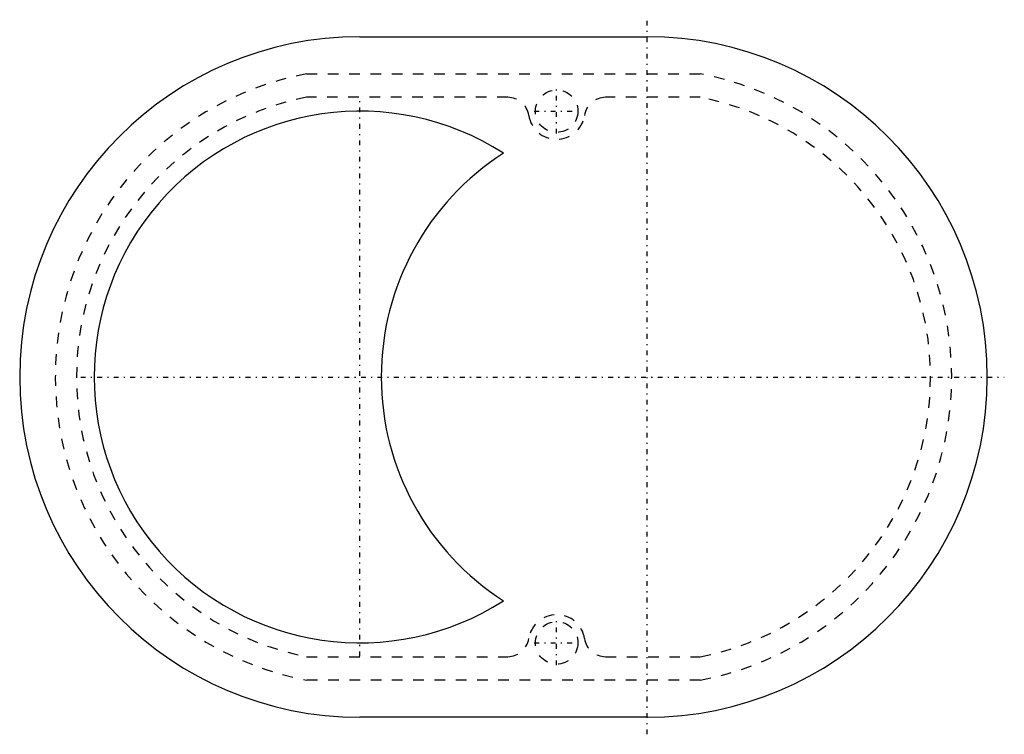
# Model space of a CAD drawing. Extents: x -50.5 to 42.1, y -8.6 to 58.6.
import ezdxf

# ---------------------------------------------------------------- set-up
doc = ezdxf.new("R2010")
doc.units = 0
doc.header["$MEASUREMENT"] = 0
doc.linetypes.add('CENTER', pattern=[1.5, 0.45, -0.5, 0.05, -0.5])
doc.linetypes.add('DASHED', pattern=[2, 1, -1])
doc.layers.get('0').update_dxf_attribs({"linetype": 'CONTINUOUS'})

msp = doc.modelspace()

# ---------------------------------------------------------------- linework, layer by layer
at = {"linetype": 'CENTER'}
for p, q in [((8.5, -8.6), (8.5, 58.6)), ((0, 47.9), (0, 52.1)), ((-18.5, -1.25), (-18.5, 51.25)), ((-2.1, 50), (2.1, 50)), ((-44.75, 25), (42.1, 25)), ((0, -2.1), (0, 2.1)), ((-2.1, 0), (2.1, 0))]:
    msp.add_line(p, q, dxfattribs=at)
at = {"linetype": 'Continuous'}
for p, q in [((-18.5, 57), (8.5, 57)), ((8.5, -7), (-18.5, -7))]:
    msp.add_line(p, q, dxfattribs=at)
at = {"linetype": 'DASHED'}
for p, q in [((-23.512, 53.5), (13.512, 53.5)), ((-4.597, 51.3), (-23.512, 51.3)), ((13.512, 51.3), (4.597, 51.3)), ((-23.512, -1.3), (-4.597, -1.3)), ((4.597, -1.3), (13.512, -1.3)), ((13.512, -3.5), (-23.512, -3.5))]:
    msp.add_line(p, q, dxfattribs=at)
for centre in [(0, 50), (0, 0)]:
    msp.add_circle(centre, 2, dxfattribs=at)
at = {"linetype": 'Continuous'}
for centre, radius, start, end in [((-18.5, 25), 32, 90, 270), ((8.5, 25), 32, 270, 90), ((-18.5, 25), 25, 57.31636, 302.68364), ((8.5, 25), 25, 122.68364, 237.31636)]:
    msp.add_arc(centre, radius, start, end, dxfattribs=at)
at = {"linetype": 'DASHED'}
for centre, radius, start, end in [((-18.15, 25), 29, 100.65491, 259.34509), ((8.15, 25), 29, 280.65491, 79.34509), ((-18.359, 25), 26.8, 101.08493, 258.91507), ((-4.597, 49.3), 2, 8.65808, 90), ((4.597, 49.3), 2, 90, 171.34192), ((8.359, 25), 26.8, 281.08493, 78.91507), ((0, 50), 2.65, 188.65808, 351.34192), ((0, 0), 2.65, 8.65808, 171.34192), ((-4.597, 0.7), 2, 270, 351.34192), ((4.597, 0.7), 2, 188.65808, 270)]:
    msp.add_arc(centre, radius, start, end, dxfattribs=at)

doc.saveas('drawing.dxf')
